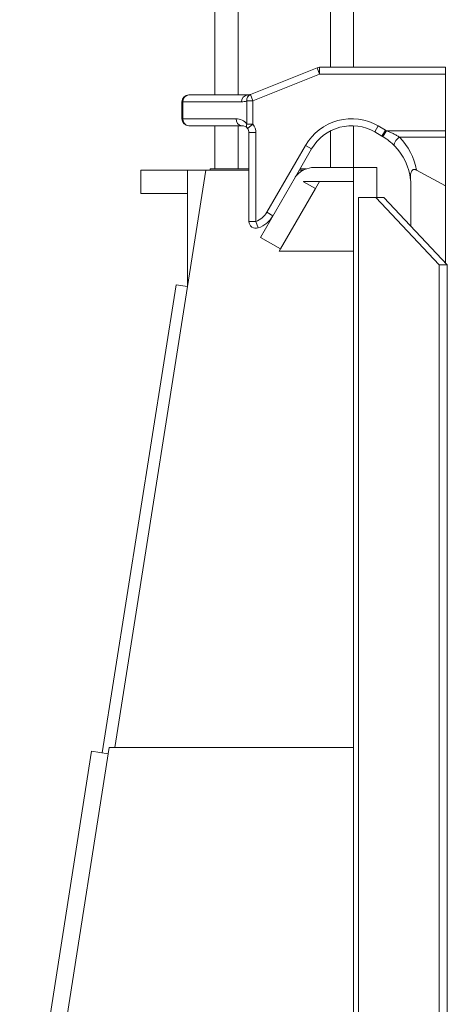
# Model space of a CAD drawing. Header units: millimetres. Extents: x 31 to 1171, y 23 to 1865.
# Tile 2 of 8: x 181 to 366, y 503 to 930. Entities that reach past the tile are written whole.
import ezdxf

# ---------------------------------------------------------------- set-up
doc = ezdxf.new("R2010")
doc.units = ezdxf.units.MM

msp = doc.modelspace()

# ---------------------------------------------------------------- linework, layer by layer
at = {"color": 7, "linetype": 'Continuous', "lineweight": 15}
for p, q in [((265.59, 897.12), (265.59, 1865.11)), ((275.59, 897.12), (275.59, 1865.11)), ((315.59, 909.12), (315.59, 1865.11)), ((325.59, 909.12), (325.59, 1865.11)), ((280.93, 897.36), (309.78, 908.9)), ((310.89, 906.12), (309.78, 908.9)), ((310.89, 909.12), (310.89, 906.12)), ((310.89, 909.12), (365.32, 909.12)), ((365.32, 909.12), (365.32, 906.12)), ((310.89, 906.12), (282.05, 894.58)), ((365.32, 906.12), (310.89, 906.12)), ((365.32, 881.64), (365.32, 906.12)), ((254.32, 897.12), (279.74, 897.12)), ((280.85, 897.33), (280.93, 897.36)), ((280.93, 897.36), (282.05, 894.58)), ((251.32, 886.82), (251.32, 894.12)), ((251.72, 894.12), (251.32, 894.12)), ((251.72, 894.12), (251.72, 886.82)), ((277.14, 894.12), (251.72, 894.12)), ((279.45, 894.58), (279.37, 894.55)), ((279.45, 884.51), (279.45, 894.58)), ((282.05, 894.58), (279.45, 894.58)), ((282.05, 894.58), (282.05, 884.51)), ((251.32, 886.82), (251.72, 886.82)), ((251.72, 886.82), (274.72, 886.82)), ((277.32, 883.82), (254.32, 883.82)), ((265.59, 865.11), (265.59, 883.82)), ((275.59, 865.11), (275.59, 883.82)), ((279.45, 884.51), (282.05, 884.51)), ((282.05, 884.51), (279.68, 882.66)), ((325.59, 865.66), (325.59, 883.78)), ((336.23, 883.71), (334.73, 881.12)), ((336.23, 883.71), (339.32, 881.93)), ((280.32, 842.39), (280.32, 880.82)), ((283.32, 880.82), (280.32, 880.82)), ((283.32, 880.82), (283.32, 842.39)), ((315.59, 865.66), (315.59, 881.58)), ((337.82, 879.33), (334.73, 881.12)), ((339.32, 881.93), (337.82, 879.33)), ((339.81, 881.64), (338.25, 879.08)), ((339.81, 881.64), (365.32, 881.64)), ((365.32, 878.85), (345.42, 878.85)), ((365.32, 881.64), (365.32, 878.85)), ((365.32, 878.85), (365.32, 857.83)), ((288.11, 846.37), (304.81, 875.3)), ((307.41, 873.8), (300.38, 861.62)), ((304.81, 875.3), (307.41, 873.8)), ((325.53, 865.66), (307.39, 865.66)), ((325.53, 865.66), (325.53, 413.18)), ((335.59, 865.66), (325.53, 865.66)), ((335.59, 865.66), (335.59, 852.81)), ((222.35, 614.65), (261.75, 864.6)), ((233.58, 864.6), (233.58, 854.54)), ((253.7, 864.6), (233.58, 864.6)), ((253.7, 864.6), (253.7, 814.19)), ((261.75, 864.6), (253.7, 864.6)), ((261.75, 864.6), (280.32, 864.6)), ((280.32, 865.11), (263.56, 865.11)), ((263.56, 865.11), (263.56, 864.6)), ((285.29, 835.48), (300.38, 861.62)), ((302.1, 864.6), (303.87, 864.6)), ((305.03, 865.11), (302.39, 865.11)), ((352.82, 864.59), (365.32, 857.83)), ((325.53, 859.62), (303.9, 859.62)), ((303.9, 859.62), (303.9, 859.58)), ((303.9, 859.58), (309.09, 856.59)), ((309.09, 856.59), (310.84, 859.62)), ((350.32, 840.39), (350.32, 857.68)), ((365.32, 857.83), (365.32, 824.43)), ((233.58, 854.54), (253.7, 854.54)), ((294, 830.45), (309.09, 856.59)), ((327.65, 852.81), (335.21, 852.81)), ((327.65, 852.81), (327.65, 413.18)), ((338.65, 852.81), (335.21, 852.81)), ((335.21, 852.81), (362.63, 823.63)), ((338.65, 852.81), (366.07, 823.63)), ((288.11, 846.37), (290.71, 844.87)), ((283.32, 842.39), (280.32, 842.39)), ((283.32, 842.39), (284.32, 839.56)), ((285.29, 835.48), (294, 830.45)), ((293.42, 829.44), (294, 830.45)), ((325.53, 829.44), (293.42, 829.44)), ((366.07, 823.63), (362.63, 823.63)), ((362.63, 442.35), (362.63, 823.63)), ((366.07, 442.35), (366.07, 823.63)), ((248.83, 814.96), (216.89, 612.32)), ((253.8, 814.17), (248.83, 814.96)), ((188.71, 414.97), (219.9, 614.65)), ((219.9, 614.65), (325.53, 614.65)), ((212.28, 613.04), (181.22, 414.25)), ((219.47, 611.91), (212.28, 613.04))]:
    msp.add_line(p, q, dxfattribs=at)
at = {"color": 7, "linetype": 'Continuous', "lineweight": 15, "flags": 128}
msp.add_lwpolyline([(345.42, 878.85), (344.85, 878.42), (344.31, 877.91), (343.84, 877.36), (343.47, 876.8), (343.21, 876.26), (343.09, 875.78), (343.11, 875.38), (343.26, 875.09)], dxfattribs=at)
at = {"color": 7, "linetype": 'Continuous', "lineweight": 15}
for centre, radius, start, end in [((310.89, 906.12), 3, 90, 111.8014), ((254.32, 894.12), 3, 90, 180), ((254.54, 894.31), 2.82, 94.4392, 183.8391), ((279.96, 894.31), 2.82, 94.4392, 183.8391), ((281.96, 894.96), 2.62, 114.9773, 189.0265), ((282.04, 894.99), 2.62, 114.9773, 189.0265), ((279.74, 900.12), 3, 270, 291.8014), ((277.14, 900.12), 6, 270, 291.8014), ((254.32, 886.82), 3, 180, 270), ((254.54, 886.63), 2.82, 176.1609, 265.5608), ((274.72, 880.82), 6, 37.9997, 90), ((277.54, 886.63), 2.82, 176.1609, 265.5608), ((324.73, 863.8), 23, 60, 150), ((277.32, 880.82), 3, 37.9997, 90), ((281.29, 883.8), 1.97, 159.009, 215.252), ((277.32, 880.82), 3, 0, 37.9997), ((277.32, 880.82), 6, 0, 37.9997), ((324.73, 863.8), 20, 60, 150), ((325.32, 857.68), 25, 58.8376, 60), ((325.32, 857.68), 28, 58.8376, 60), ((325.32, 859.36), 28, 10.7617, 44.1204), ((325.32, 857.68), 25, 6.3202, 44.1204), ((308.48, 855.66), 10.06, 96.2484, 143.6913), ((351.09, 860.54), 0.928, 183.2248, 186.3196), ((325.32, 857.68), 25, 0, 6.06), ((280.32, 850.87), 9, 289.4712, 330), ((280.32, 850.87), 12, 289.4712, 330), ((283.32, 842.39), 3, 180, 289.4712)]:
    msp.add_arc(centre, radius, start, end, dxfattribs=at)
for points, knots in [([(343.26, 875.09), (342.58, 875.79), (341.81, 876.5), (340.54, 877.52), (340.1, 877.85), (339.19, 878.49), (338.73, 878.79), (338.25, 879.08)], [0, 0, 0, 0, 0.5, 0.5, 0.75, 0.75, 1, 1, 1, 1]), ([(339.81, 881.64), (340.3, 881.45), (340.8, 881.26), (341.77, 880.83), (342.25, 880.61), (343.2, 880.14), (343.66, 879.9), (344.56, 879.39), (345, 879.12), (345.42, 878.85)], [0, 0, 0, 0, 0.25, 0.25, 0.5, 0.5, 0.75, 0.75, 1, 1, 1, 1]), ([(352.82, 864.59), (352.71, 864.65), (352.6, 864.7), (352.36, 864.79), (352.24, 864.82), (351.99, 864.87), (351.86, 864.88), (351.61, 864.86), (351.49, 864.83), (351.25, 864.75), (351.14, 864.68), (350.93, 864.53), (350.84, 864.43), (350.6, 864.12), (350.48, 863.88), (350.3, 863.39), (350.24, 863.13), (350.16, 862.6), (350.13, 862.34), (350.09, 861.54), (350.11, 861.01), (350.16, 860.49)], [0, 0, 0, 0, 0.0625, 0.0625, 0.125, 0.125, 0.1875, 0.1875, 0.25, 0.25, 0.3125, 0.3125, 0.375, 0.375, 0.5, 0.5, 0.625, 0.625, 0.75, 0.75, 1, 1, 1, 1])]:
    msp.add_open_spline(points, degree=3, knots=knots, dxfattribs=at)
for points in [[(350.16, 860.49), (350.17, 860.43), (350.17, 860.38), (350.18, 860.32)], [(350.18, 860.32), (350.17, 860.36), (350.17, 860.4), (350.17, 860.44)]]:
    msp.add_open_spline(points, degree=3, dxfattribs=at)

doc.saveas('drawing.dxf')
